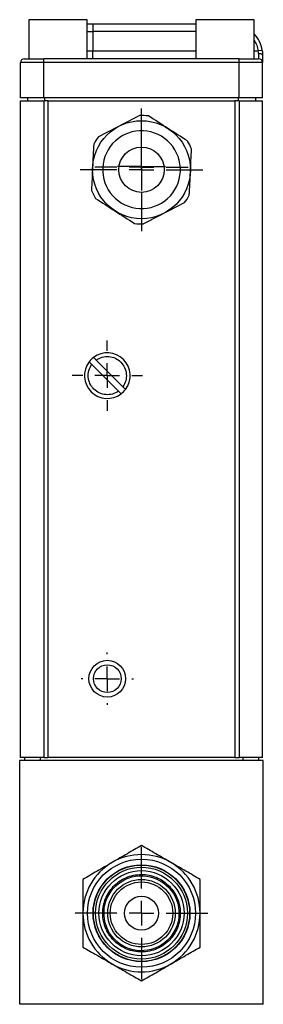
# Model space of a CAD drawing. Header units: millimetres. Extents: x 724 to 1561, y 449 to 1015.
# Tile 2 of 7: x 724 to 773, y 646 to 846. Entities that reach past the tile are written whole.
import ezdxf

# ---------------------------------------------------------------- set-up
doc = ezdxf.new("R2010")
doc.units = ezdxf.units.MM
doc.header["$LTSCALE"] = 5
doc.layers.add('SLD-0', color=179, linetype='Continuous')

# ---------------------------------------------------------------- blocks, each defined once
blk = doc.blocks.new('SW_CENTERMARKSYMBOL_58')
at = {"layer": 'SLD-0', "color": 0}
for p, q in [((0, 5), (0, 13.48169)), ((0, 0), (0, 2.5)), ((-5, 0), (-13.48169, 0)), ((0, 0), (-2.5, 0)), ((0, 0), (0, -2.5)), ((0, 0), (2.5, 0)), ((5, 0), (13.48169, 0)), ((0, -5), (0, -13.48169))]:
    blk.add_line(p, q, dxfattribs=at)
blk = doc.blocks.new('SW_CENTERMARKSYMBOL_59')
at = {"layer": 'SLD-0', "color": 0}
for p, q in [((0, 2.5), (0, 4.88125)), ((0, 0), (0, 2.5)), ((-2.5, 0), (-4.88125, 0)), ((0, 0), (-2.5, 0)), ((0, 0), (0, -2.5)), ((0, 0), (2.5, 0)), ((2.5, 0), (4.88125, 0)), ((0, -2.5), (0, -4.88125))]:
    blk.add_line(p, q, dxfattribs=at)
blk = doc.blocks.new('SW_CENTERMARKSYMBOL_60')
at = {"layer": 'SLD-0', "color": 0}
for p, q in [((0, 5), (0, 5.3067)), ((0, 0), (0, 2.5)), ((-5, 0), (-5.3067, 0)), ((0, 0), (-2.5, 0)), ((0, 0), (0, -2.5)), ((0, 0), (2.5, 0)), ((5, 0), (5.3067, 0)), ((0, -5), (0, -5.3067))]:
    blk.add_line(p, q, dxfattribs=at)
blk = doc.blocks.new('SW_CENTERMARKSYMBOL_61')
at = {"layer": 'SLD-0', "color": 0}
for p, q in [((0, 5), (0, 9.466966)), ((0, 0), (0, 2.5)), ((-5, 0), (-9.466966, 0)), ((0, 0), (-2.5, 0)), ((0, 0), (0, -2.5)), ((0, 0), (2.5, 0)), ((5, 0), (9.466966, 0)), ((0, -5), (0, -9.466966))]:
    blk.add_line(p, q, dxfattribs=at)
blk = doc.blocks.new('SW_CENTERMARKSYMBOL_62')
at = {"layer": 'SLD-0', "color": 0}
for p, q in [((0, 5), (0, 12.45)), ((0, 0), (0, 2.5)), ((-5, 0), (-12.45, 0)), ((0, 0), (-2.5, 0)), ((0, 0), (0, -2.5)), ((0, 0), (2.5, 0)), ((5, 0), (12.45, 0)), ((0, -5), (0, -12.45))]:
    blk.add_line(p, q, dxfattribs=at)
blk = doc.blocks.new('SW_CENTERMARKSYMBOL_63')
at = {"layer": 'SLD-0', "color": 0}
for p, q in [((0, 5), (0, 7.14185)), ((0, 0), (0, 2.5)), ((-5, 0), (-7.14185, 0)), ((0, 0), (-2.5, 0)), ((0, 0), (0, -2.5)), ((0, 0), (2.5, 0)), ((5, 0), (7.14185, 0)), ((0, -5), (0, -7.14185))]:
    blk.add_line(p, q, dxfattribs=at)

msp = doc.modelspace()

# ---------------------------------------------------------------- linework, layer by layer
at = {"color": 7, "linetype": 'Continuous', "lineweight": 25}
for p, q in [((725.61, 846.03), (725.61, 838.09)), ((737.51, 846.03), (725.61, 846.03)), ((737.51, 838.09), (737.51, 846.03)), ((759.54, 846.03), (759.54, 838.09)), ((771.45, 846.03), (759.54, 846.03)), ((771.45, 838.09), (771.45, 846.03)), ((737.51, 845.2), (738.63, 845.2)), ((738.63, 845.2), (738.63, 843.62)), ((738.63, 845.2), (759.54, 845.2)), ((738.63, 843.62), (738.63, 839.68)), ((728.7, 837.3), (728.7, 838.09)), ((768.35, 838.09), (728.7, 838.09)), ((738.63, 838.09), (738.63, 839.68)), ((768.35, 837.3), (768.35, 838.09)), ((773.04, 839.8), (772.26, 839.68)), ((772.32, 839.13), (772.32, 838.09)), ((728.7, 837.3), (723.94, 837.3)), ((723.94, 830.14), (723.94, 837.3)), ((728.7, 830.14), (728.7, 837.3)), ((768.35, 837.3), (728.7, 837.3)), ((773.12, 837.3), (768.35, 837.3)), ((768.35, 830.14), (768.35, 837.3)), ((773.12, 830.14), (773.12, 837.3)), ((728.7, 830.14), (723.94, 830.14)), ((725.36, 830.14), (725.36, 829.53)), ((768.35, 830.14), (728.7, 830.14)), ((773.12, 830.14), (768.35, 830.14)), ((771.69, 830.14), (771.69, 829.53)), ((723.94, 696.18), (723.94, 829.53)), ((723.94, 829.53), (728.72, 829.53)), ((729.54, 829.53), (728.72, 829.53)), ((728.72, 696.18), (728.72, 829.53)), ((729.54, 696.18), (729.54, 829.53)), ((729.54, 829.53), (767.51, 829.53)), ((767.51, 829.53), (767.51, 696.18)), ((768.34, 829.53), (767.51, 829.53)), ((768.34, 829.53), (768.34, 696.18)), ((768.34, 829.53), (773.12, 829.53)), ((773.12, 696.18), (773.12, 829.53)), ((743.84, 770.59), (738.43, 776)), ((739.32, 776.89), (744.73, 771.48)), ((728.72, 696.18), (723.94, 696.18)), ((724.78, 696.18), (724.78, 695.55)), ((727.95, 696.18), (727.95, 695.55)), ((728.72, 696.18), (729.54, 696.18)), ((767.51, 696.18), (729.54, 696.18)), ((767.51, 696.18), (768.34, 696.18)), ((773.12, 696.18), (768.34, 696.18)), ((769.1, 696.18), (769.1, 695.55)), ((772.28, 696.18), (772.28, 695.55)), ((773.28, 695.55), (723.78, 695.55)), ((723.78, 646.05), (723.78, 695.55)), ((773.28, 646.05), (773.28, 695.55)), ((773.28, 646.05), (723.78, 646.05))]:
    msp.add_line(p, q, dxfattribs=at)
at = {"color": 8, "linetype": 'Continuous', "lineweight": 25}
for p, q in [((737.51, 843.62), (738.63, 843.62)), ((759.54, 843.62), (738.63, 843.62)), ((737.51, 839.68), (738.63, 839.68)), ((738.63, 839.68), (759.54, 839.68)), ((771.45, 839.68), (772.26, 839.68)), ((728.92, 829.53), (728.92, 830.14)), ((768.14, 830.14), (768.14, 829.53))]:
    msp.add_line(p, q, dxfattribs=at)
at = {"color": 7, "linetype": 'Continuous', "lineweight": 25, "flags": 128}
msp.add_lwpolyline([(773.12, 838.85), (773.1, 838.91), (773.06, 838.96), (772.98, 839.01), (772.88, 839.05), (772.76, 839.08), (772.63, 839.11), (772.48, 839.12), (772.32, 839.13)], dxfattribs=at)
at = {"color": 7, "linetype": 'Continuous', "lineweight": 25}
for centre, radius in [((748.53, 815.56), 9.95), ((748.53, 815.56), 4.61), ((741.58, 712.18), 3.73), ((741.58, 712.18), 2.81), ((748.53, 664.55), 10.98), ((748.53, 664.55), 9.84), ((748.53, 664.55), 9.78), ((748.53, 664.55), 9.33), ((748.53, 664.55), 8.64), ((748.53, 664.55), 6.86), ((748.53, 664.55), 6.35), ((748.53, 664.55), 3.43)]:
    msp.add_circle(centre, radius, dxfattribs=at)
for centre, radius, start, end in [((766.77, 838.85), 6.35, 8.5441, 42.4811), ((724.73, 837.3), 0.794, 90, 180), ((772.32, 837.3), 0.794, 0, 90), ((748.53, 815.56), 11.01, 82.5557, 91.9481), ((748.53, 815.56), 11.01, 142.5557, 151.9481), ((748.53, 815.56), 11.01, 22.5557, 31.9481), ((748.53, 815.56), 11.01, 202.5557, 211.9481), ((748.53, 815.56), 11.01, 322.5557, 331.9481), ((748.53, 815.56), 11.01, 262.5557, 271.9481), ((741.58, 773.74), 4.64, 322.7545, 127.1874), ((741.58, 773.74), 4.64, 142.7545, 307.1874), ((741.58, 773.74), 4.64, 127.1874, 142.7545), ((741.58, 773.74), 4.64, 307.1874, 322.7545), ((748.53, 664.55), 11.91, 60, 120), ((748.53, 664.55), 11.91, 120, 180), ((748.53, 664.55), 11.91, 0, 60), ((748.53, 664.55), 11.91, 180, 240), ((748.53, 664.55), 11.91, 300, 0), ((748.53, 664.55), 11.91, 240, 300)]:
    msp.add_arc(centre, radius, start, end, dxfattribs=at)
at = {"color": 8, "linetype": 'Continuous', "lineweight": 25}
msp.add_open_spline([(771.45, 841.82), (771.63, 841.5), (772.02, 840.83), (772.18, 840.08), (772.26, 839.68)], degree=3, knots=[0, 0, 0, 0, 0.476068, 1, 1, 1, 1], dxfattribs=at)
at = {"color": 7, "linetype": 'Continuous', "lineweight": 25}
for points in [[(724.73, 838.09), (724.73, 838.09), (726.51, 838.09), (728.7, 838.09)], [(768.35, 838.09), (770.54, 838.09), (772.32, 838.09), (772.32, 838.09)], [(772.32, 839.13), (772.32, 839.31), (772.3, 839.49), (772.26, 839.68)], [(748.15, 826.56), (746.76, 825.85), (743.97, 824.41), (741.18, 822.97), (739.79, 822.25)], [(757.87, 821.39), (756.55, 822.24), (753.91, 823.93), (751.27, 825.63), (749.95, 826.48)], [(738.81, 820.74), (738.74, 819.17), (738.59, 816.04), (738.44, 812.9), (738.36, 811.34)], [(758.24, 810.38), (758.32, 811.95), (758.47, 815.08), (758.62, 818.22), (758.7, 819.78)], [(739.19, 809.73), (740.51, 808.89), (743.14, 807.19), (745.78, 805.49), (747.1, 804.64)], [(748.9, 804.56), (750.3, 805.28), (753.09, 806.71), (755.88, 808.15), (757.27, 808.87)]]:
    msp.add_open_spline(points, degree=3, dxfattribs=at)
for points, knots in [([(773.04, 839.8), (773.05, 839.74), (773.07, 839.64), (773.09, 839.48), (773.1, 839.32), (773.11, 839.16), (773.11, 839.01), (773.12, 838.9), (773.12, 838.85)], [0, 0, 0, 0, 0.168934, 0.336359, 0.502721, 0.668474, 0.834081, 1, 1, 1, 1]), ([(773.12, 838.85), (773.12, 838.81), (773.12, 838.72), (773.12, 838.59), (773.12, 838.47), (773.12, 838.35), (773.12, 838.17), (773.12, 837.95), (773.12, 837.72), (773.12, 837.53), (773.12, 837.41), (773.12, 837.34), (773.12, 837.3), (773.12, 837.3), (773.12, 837.3)], [0, 0, 0, 0, 0.049043, 0.097812, 0.146479, 0.195218, 0.244201, 0.372023, 0.500031, 0.627852, 0.75586, 0.837251, 0.918363, 1, 1, 1, 1]), ([(748.91, 823.45), (751, 823.35), (752.97, 822.42), (755.78, 819.32), (756.52, 817.27), (756.32, 813.09), (755.39, 811.12), (752.29, 808.3), (750.24, 807.57), (746.06, 807.77), (744.09, 808.7), (741.27, 811.8), (740.54, 813.85), (740.74, 818.03), (741.67, 820), (744.77, 822.82), (746.81, 823.55), (748.91, 823.45)], [0, 0, 0, 0, 0.125, 0.125, 0.25, 0.25, 0.375, 0.375, 0.5, 0.5, 0.625, 0.625, 0.75, 0.75, 0.875, 0.875, 1, 1, 1, 1]), ([(743.84, 770.59), (743.09, 770.05), (742.18, 769.8), (740.35, 769.95), (739.49, 770.35), (738.19, 771.65), (737.79, 772.51), (737.64, 774.34), (737.89, 775.26), (738.43, 776)], [0, 0, 0, 0, 0.25, 0.25, 0.5, 0.5, 0.75, 0.75, 1, 1, 1, 1]), ([(738.43, 776), (738.36, 776.08), (738.29, 776.15), (738.16, 776.28), (738.1, 776.34), (737.95, 776.49), (737.89, 776.55), (737.89, 776.55)], [0, 0, 0, 0, 0.25, 0.25, 0.5, 0.5, 1, 1, 1, 1]), ([(738.78, 777.44), (738.78, 777.44), (738.79, 777.42), (738.85, 777.37), (738.89, 777.33), (739.04, 777.18), (739.18, 777.04), (739.32, 776.89)], [0, 0, 0, 0, 0.25, 0.25, 0.5, 0.5, 1, 1, 1, 1]), ([(739.32, 776.89), (740.07, 777.43), (740.98, 777.68), (742.82, 777.53), (743.68, 777.13), (744.98, 775.83), (745.37, 774.97), (745.52, 773.14), (745.27, 772.22), (744.73, 771.48)], [0, 0, 0, 0, 0.25, 0.25, 0.5, 0.5, 0.75, 0.75, 1, 1, 1, 1]), ([(744.39, 770.04), (744.39, 770.04), (744.37, 770.06), (744.32, 770.11), (744.28, 770.15), (744.13, 770.3), (743.99, 770.44), (743.84, 770.59)], [0, 0, 0, 0, 0.25, 0.25, 0.5, 0.5, 1, 1, 1, 1]), ([(744.73, 771.48), (744.8, 771.4), (744.87, 771.33), (745.01, 771.2), (745.07, 771.14), (745.22, 770.99), (745.28, 770.93), (745.28, 770.93)], [0, 0, 0, 0, 0.25, 0.25, 0.5, 0.5, 1, 1, 1, 1]), ([(748.53, 678.29), (747.6, 677.76), (746.64, 677.2), (745.16, 676.35), (744.66, 676.06), (743.63, 675.47), (743.1, 675.16), (742.58, 674.86)], [0, 0, 0, 0, 0.5, 0.5, 0.75, 0.75, 1, 1, 1, 1]), ([(754.48, 674.86), (753.44, 675.46), (752.42, 676.05), (750.92, 676.91), (750.43, 677.2), (749.47, 677.75), (748.99, 678.03), (748.53, 678.29)], [0, 0, 0, 0, 0.5, 0.5, 0.75, 0.75, 1, 1, 1, 1]), ([(742.58, 674.86), (741.53, 674.25), (740.51, 673.67), (739.02, 672.8), (738.52, 672.52), (737.56, 671.96), (737.09, 671.69), (736.62, 671.42)], [0, 0, 0, 0, 0.5, 0.5, 0.75, 0.75, 1, 1, 1, 1]), ([(760.43, 671.42), (759.5, 671.96), (758.55, 672.51), (757.07, 673.37), (756.56, 673.66), (755.54, 674.25), (755.01, 674.55), (754.48, 674.86)], [0, 0, 0, 0, 0.5, 0.5, 0.75, 0.75, 1, 1, 1, 1]), ([(755.35, 660.61), (755.59, 661.02), (756, 661.93), (756.37, 663.41), (756.44, 665), (756.19, 666.6), (755.61, 668.11), (754.75, 669.45), (753.69, 670.55), (752.49, 671.4), (751.15, 672.02), (749.67, 672.39), (748.08, 672.46), (746.48, 672.21), (744.96, 671.63), (743.62, 670.77), (742.52, 669.71), (741.67, 668.5), (741.05, 667.16), (740.68, 665.68), (740.61, 664.1), (740.87, 662.49), (741.45, 660.98), (742.3, 659.64), (743.36, 658.54), (744.57, 657.69), (745.91, 657.07), (747.39, 656.7), (748.98, 656.63), (750.58, 656.89), (752.1, 657.47), (753.43, 658.32), (754.53, 659.38), (755.11, 660.19), (755.35, 660.61)], [0, 0, 0, 0, 0.029129, 0.060003, 0.09216, 0.125, 0.15784, 0.189997, 0.220871, 0.25, 0.279129, 0.310003, 0.34216, 0.375, 0.40784, 0.439997, 0.470871, 0.5, 0.529129, 0.560003, 0.59216, 0.625, 0.65784, 0.689997, 0.720871, 0.75, 0.779129, 0.810003, 0.84216, 0.875, 0.90784, 0.939997, 0.970871, 1, 1, 1, 1]), ([(755.13, 660.74), (756.14, 662.49), (756.41, 664.57), (755.37, 668.47), (754.09, 670.13), (750.59, 672.16), (748.51, 672.43), (744.6, 671.38), (742.94, 670.11), (740.92, 666.61), (740.64, 664.53), (741.69, 660.62), (742.97, 658.96), (746.47, 656.94), (748.55, 656.66), (752.45, 657.71), (754.12, 658.99), (755.13, 660.74)], [0, 0, 0, 0, 0.125, 0.125, 0.25, 0.25, 0.375, 0.375, 0.5, 0.5, 0.625, 0.625, 0.75, 0.75, 0.875, 0.875, 1, 1, 1, 1]), ([(736.62, 671.42), (736.62, 670.34), (736.62, 669.24), (736.62, 667.53), (736.62, 666.95), (736.62, 665.76), (736.62, 665.15), (736.62, 664.55)], [0, 0, 0, 0, 0.5, 0.5, 0.75, 0.75, 1, 1, 1, 1]), ([(760.43, 664.55), (760.43, 665.75), (760.43, 666.93), (760.43, 668.65), (760.43, 669.22), (760.43, 670.34), (760.43, 670.88), (760.43, 671.42)], [0, 0, 0, 0, 0.5, 0.5, 0.75, 0.75, 1, 1, 1, 1]), ([(736.62, 664.55), (736.62, 663.34), (736.62, 662.16), (736.62, 660.44), (736.62, 659.87), (736.62, 658.76), (736.62, 658.21), (736.62, 657.67)], [0, 0, 0, 0, 0.5, 0.5, 0.75, 0.75, 1, 1, 1, 1]), ([(760.43, 657.67), (760.43, 658.75), (760.43, 659.85), (760.43, 661.56), (760.43, 662.14), (760.43, 663.33), (760.43, 663.94), (760.43, 664.55)], [0, 0, 0, 0, 0.5, 0.5, 0.75, 0.75, 1, 1, 1, 1]), ([(736.62, 657.67), (737.55, 657.13), (738.51, 656.58), (739.99, 655.73), (740.49, 655.44), (741.52, 654.84), (742.05, 654.54), (742.58, 654.23)], [0, 0, 0, 0, 0.5, 0.5, 0.75, 0.75, 1, 1, 1, 1]), ([(754.48, 654.23), (755.53, 654.84), (756.54, 655.43), (758.04, 656.29), (758.53, 656.57), (759.5, 657.13), (759.97, 657.4), (760.43, 657.67)], [0, 0, 0, 0, 0.5, 0.5, 0.75, 0.75, 1, 1, 1, 1]), ([(742.58, 654.23), (743.62, 653.63), (744.64, 653.04), (746.13, 652.18), (746.63, 651.9), (747.59, 651.34), (748.06, 651.07), (748.53, 650.8)], [0, 0, 0, 0, 0.5, 0.5, 0.75, 0.75, 1, 1, 1, 1]), ([(748.53, 650.8), (749.46, 651.34), (750.42, 651.89), (751.9, 652.74), (752.4, 653.03), (753.43, 653.63), (753.95, 653.93), (754.48, 654.23)], [0, 0, 0, 0, 0.5, 0.5, 0.75, 0.75, 1, 1, 1, 1])]:
    msp.add_open_spline(points, degree=3, knots=knots, dxfattribs=at)

# ---------------------------------------------------------------- block references
at = {"layer": 'SLD-0', "color": 7}
for name, p in [('SW_CENTERMARKSYMBOL_62', (748.53, 815.56)), ('SW_CENTERMARKSYMBOL_61', (748.53, 816.07)), ('SW_CENTERMARKSYMBOL_59', (748.53, 816.22)), ('SW_CENTERMARKSYMBOL_63', (741.58, 773.74)), ('SW_CENTERMARKSYMBOL_60', (741.58, 712.18)), ('SW_CENTERMARKSYMBOL_58', (748.53, 664.55))]:
    msp.add_blockref(name, p, dxfattribs=at)

doc.saveas('drawing.dxf')
